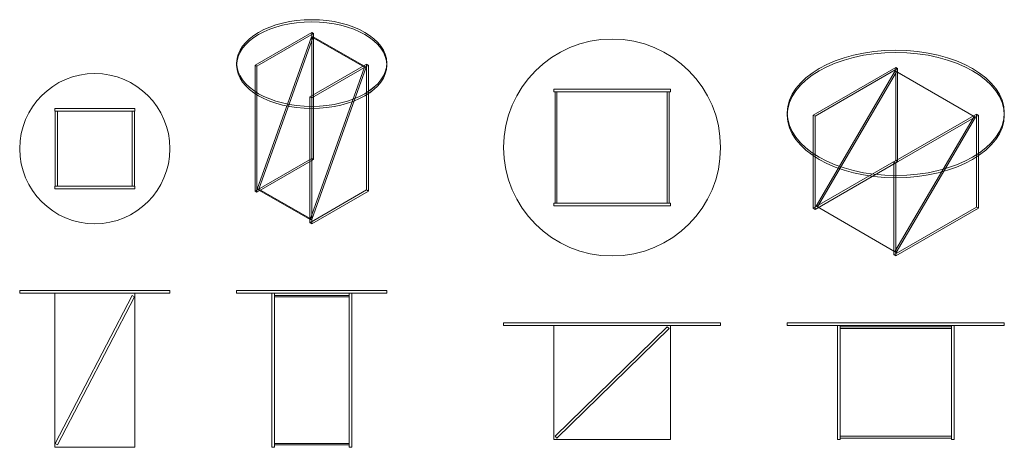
# Model space of a CAD drawing. Header units: millimetres. Extents: x -720 to 2230, y -899 to 383.
import ezdxf

# ---------------------------------------------------------------- set-up
doc = ezdxf.new("R2010")
doc.units = ezdxf.units.MM
doc.header["$LTSCALE"] = 10
doc.layers.add('Keine', color=7, linetype='Continuous', lineweight=9)

# ---------------------------------------------------------------- blocks, each defined once
blk = doc.blocks.new('Gruppe')
at = {"layer": 'Keine', "color": 7, "linetype": 'Continuous', "lineweight": 9, "transparency": 33554687}
for p, q in [((154.6, 344.6), (-15.1, 246.7)), ((-9.5, 243.4), (160.2, 341.4)), ((154.4, 332), (-8.6, -124.4)), ((-3.6, -124.5), (159.4, 331.9)), ((312.8, 240.6), (154.4, 332)), ((159.4, 331.9), (154.4, 332)), ((154.6, -32.6), (154.6, 344.6)), ((160.2, 341.4), (154.6, 344.6)), ((317.8, 240.5), (159.4, 331.9)), ((160.2, -35.9), (160.2, 341.4)), ((-70.4, 253.2), (-70.4, 246.7)), ((-15.1, -130.6), (-15.1, 246.7)), ((-15.1, 246.7), (-9.5, 243.4)), ((-9.5, -133.8), (-9.5, 243.4)), ((148.9, 151.9), (318.6, 249.9)), ((312.8, 240.6), (149.8, -215.8)), ((324.3, 246.7), (154.6, 148.7)), ((154.8, -215.9), (317.8, 240.5)), ((317.8, 240.5), (312.8, 240.6)), ((318.6, -127.3), (318.6, 249.9)), ((318.6, 249.9), (324.3, 246.7)), ((324.3, -130.6), (324.3, 246.7)), ((379.6, 246.7), (379.6, 253.2)), ((341.7, 181), (328.5, 170.8)), ((148.9, -225.3), (148.9, 151.9)), ((154.6, 148.7), (148.9, 151.9)), ((154.6, -228.5), (154.6, 148.7)), ((341.7, 174.5), (328.5, 164.2)), ((154.6, -32.6), (-15.1, -130.6)), ((-9.5, -133.8), (160.2, -35.9)), ((160.2, -35.9), (154.6, -32.6)), ((-15.1, -130.6), (-9.5, -133.8)), ((149.8, -215.8), (-8.6, -124.4)), ((-8.6, -124.4), (-3.6, -124.5)), ((154.8, -215.9), (-3.6, -124.5)), ((148.9, -225.3), (318.6, -127.3)), ((324.3, -130.6), (154.6, -228.5)), ((318.6, -127.3), (324.3, -130.6)), ((154.6, -228.5), (148.9, -225.3)), ((149.8, -215.8), (154.8, -215.9))]:
    blk.add_line(p, q, dxfattribs=at)
for centre in [(154.6, 253.2), (154.6, 246.7)]:
    blk.add_ellipse(centre, major_axis=(225, 0), ratio=0.57735, dxfattribs=at)
blk = doc.blocks.new('Gruppe-1')
at = {"layer": 'Keine', "color": 7, "linetype": 'Continuous', "lineweight": 9, "transparency": 33554687}
for p, q in [((-375.4, 116.5), (-615.4, 116.5)), ((-615.4, 116.5), (-615.4, 108.5)), ((-615.4, 108.5), (-375.4, 108.5)), ((-614.2, -115.5), (-614.2, 108.5)), ((-614.2, 108.5), (-607.1, 108.5)), ((-383.7, 108.5), (-614.2, 108.5)), ((-607.1, -115.5), (-607.1, 108.5)), ((-607.1, 108.5), (-376.6, 108.5)), ((-383.7, -115.5), (-383.7, 108.5)), ((-376.6, 108.5), (-383.7, 108.5)), ((-376.6, -115.5), (-376.6, 108.5)), ((-375.4, 108.5), (-375.4, 116.5)), ((-615.4, -115.5), (-375.4, -115.5)), ((-615.4, -123.5), (-615.4, -115.5)), ((-614.2, -115.5), (-607.1, -115.5)), ((-383.7, -115.5), (-614.2, -115.5)), ((-607.1, -115.5), (-376.6, -115.5)), ((-376.6, -115.5), (-383.7, -115.5)), ((-375.4, -115.5), (-375.4, -123.5)), ((-375.4, -123.5), (-615.4, -123.5))]:
    blk.add_line(p, q, dxfattribs=at)
blk.add_circle((-495.4, -3.5), 225, dxfattribs=at)
blk = doc.blocks.new('Gruppe-2')
at = {"layer": 'Keine', "color": 7, "linetype": 'Continuous', "lineweight": 9, "transparency": 33554687}
for p, q in [((1229.6, 175), (879.6, 175)), ((879.6, 175), (879.6, 167)), ((879.6, 167), (1229.6, 167)), ((883.8, 167), (883.8, -167)), ((883.8, 167), (1219.6, 167)), ((889.4, 167), (883.8, 167)), ((889.4, 167), (889.4, -167)), ((1225.2, 167), (889.4, 167)), ((1219.6, 167), (1219.6, -167)), ((1219.6, 167), (1225.2, 167)), ((1225.2, 167), (1225.2, -167)), ((1229.6, 167), (1229.6, 175)), ((879.6, -167), (1229.6, -167)), ((879.6, -175), (879.6, -167)), ((1229.6, -175), (879.6, -175)), ((883.8, -167), (1219.6, -167)), ((889.4, -167), (883.8, -167)), ((1225.2, -167), (889.4, -167)), ((1219.6, -167), (1225.2, -167)), ((1229.6, -167), (1229.6, -175))]:
    blk.add_line(p, q, dxfattribs=at)
blk.add_circle((1054.6, 0), 325, dxfattribs=at)
blk = doc.blocks.new('Gruppe-3')
at = {"layer": 'Keine', "color": 168, "linetype": 'Continuous', "lineweight": 9, "true_color": 0x0e0e10, "transparency": 33554687}
for p, q in [((-720.4, -436.5), (-720.4, -428.5)), ((-720.4, -428.5), (-270.4, -428.5)), ((-270.4, -436.5), (-720.4, -436.5)), ((-615.4, -898.5), (-615.4, -436.5)), ((-615.4, -898.5), (-615.4, -436.5)), ((-615.4, -898.5), (-615.4, -436.5)), ((-375.4, -898.5), (-375.4, -436.5)), ((-375.4, -898.5), (-375.4, -436.5)), ((-375.4, -898.5), (-375.4, -436.5)), ((-270.4, -436.5), (-270.4, -428.5)), ((-383.7, -443.9), (-614.2, -887.6)), ((-607.1, -891.2), (-376.6, -447.5)), ((-376.6, -447.5), (-383.7, -443.9)), ((-375.4, -898.5), (-615.4, -898.5)), ((-615.4, -898.5), (-375.4, -898.5)), ((-375.4, -898.5), (-615.4, -898.5)), ((-614.2, -887.6), (-607.1, -891.2))]:
    blk.add_line(p, q, dxfattribs=at)
blk = doc.blocks.new('Gruppe-4')
at = {"layer": 'Keine', "color": 168, "linetype": 'Continuous', "lineweight": 9, "true_color": 0x0e0e10, "transparency": 33554687}
for p, q in [((1579.6, -533), (1579.6, -525)), ((1579.6, -525), (2229.6, -525)), ((2229.6, -533), (2229.6, -525)), ((2229.6, -533), (1579.6, -533)), ((1729.6, -875), (1729.6, -533)), ((1737.6, -875), (1737.6, -533)), ((2071.6, -537.1), (1737.6, -537.1)), ((1737.6, -537.1), (1737.6, -542.9)), ((1737.6, -865.1), (1737.6, -537.1)), ((2071.6, -542.9), (1737.6, -542.9)), ((1737.6, -542.9), (1737.6, -870.8)), ((2071.6, -875), (2071.6, -533)), ((2071.6, -537.1), (2071.6, -542.9)), ((2071.6, -865.1), (2071.6, -537.1)), ((2071.6, -542.9), (2071.6, -870.8)), ((2079.6, -875), (2079.6, -533)), ((1737.6, -875), (1729.6, -875)), ((2071.6, -865.1), (1737.6, -865.1)), ((1737.6, -870.8), (1737.6, -865.1)), ((2071.6, -870.8), (1737.6, -870.8)), ((2071.6, -870.8), (2071.6, -865.1)), ((2071.6, -875), (2079.6, -875))]:
    blk.add_line(p, q, dxfattribs=at)
blk = doc.blocks.new('Gruppe-5')
at = {"layer": 'Keine', "color": 168, "linetype": 'Continuous', "lineweight": 9, "true_color": 0x0e0e10, "transparency": 33554687}
for p, q in [((-70.4, -436.5), (-70.4, -428.5)), ((-70.4, -428.5), (379.6, -428.5)), ((379.6, -436.5), (-70.4, -436.5)), ((34.6, -898.5), (34.6, -436.5)), ((42.6, -898.5), (42.6, -436.5)), ((266.6, -898.5), (266.6, -436.5)), ((274.6, -898.5), (274.6, -436.5)), ((379.6, -436.5), (379.6, -428.5)), ((266.6, -443.9), (42.6, -443.9)), ((42.6, -443.9), (42.6, -887.6)), ((42.6, -447.5), (42.6, -443.9)), ((266.6, -447.5), (42.6, -447.5)), ((42.6, -891.2), (42.6, -447.5)), ((266.6, -443.9), (266.6, -887.6)), ((266.6, -447.5), (266.6, -443.9)), ((266.6, -891.2), (266.6, -447.5)), ((42.6, -898.5), (34.6, -898.5)), ((266.6, -887.6), (42.6, -887.6)), ((42.6, -887.6), (42.6, -891.2)), ((266.6, -891.2), (42.6, -891.2)), ((266.6, -887.6), (266.6, -891.2)), ((266.6, -898.5), (274.6, -898.5))]:
    blk.add_line(p, q, dxfattribs=at)
blk = doc.blocks.new('Gruppe-6')
at = {"layer": 'Keine', "color": 7, "linetype": 'Continuous', "lineweight": 9, "transparency": 33554687}
for p, q in [((1904.7, 240), (1657.2, 97.1)), ((1662.8, 93.9), (1910.3, 236.7)), ((1904.7, -39.2), (1904.7, 240)), ((1910.3, 236.7), (1904.7, 240)), ((1910.3, -42.5), (1910.3, 236.7)), ((1665.9, -175.5), (1903.3, 229.3)), ((1907.2, 226.9), (1669.8, -177.9)), ((1903.3, 229.3), (2139.5, 93)), ((1903.3, 229.3), (1907.2, 226.9)), ((1907.2, 226.9), (2143.4, 90.6)), ((1579.5, 103.7), (1579.6, 97.1)), ((1657.2, -182.1), (1657.2, 97.1)), ((1657.2, 97.1), (1662.8, 93.9)), ((1662.8, -185.4), (1662.8, 93.9)), ((1899, -42.5), (2146.5, 100.4)), ((1902, -311.9), (2139.5, 93)), ((2152.2, 97.1), (1904.7, -45.8)), ((2143.4, 90.6), (1906, -314.3)), ((2139.5, 93), (2143.4, 90.6)), ((2146.5, -178.8), (2146.5, 100.4)), ((2146.5, 100.4), (2152.2, 97.1)), ((2152.2, -182.1), (2152.2, 97.1)), ((2229.8, 103.7), (2229.9, 97.1)), ((1904.7, -39.2), (1657.2, -182.1)), ((1662.8, -185.4), (1910.3, -42.5)), ((1899, -321.7), (1899, -42.5)), ((1904.7, -45.8), (1899, -42.5)), ((1910.3, -42.5), (1904.7, -39.2)), ((1904.7, -325), (1904.7, -45.8)), ((2055.7, -62.6), (2053.4, -63.3)), ((1665.9, -175.5), (1902, -311.9)), ((1669.8, -177.9), (1665.9, -175.5)), ((1657.2, -182.1), (1662.8, -185.4)), ((1669.8, -177.9), (1906, -314.3)), ((1899, -321.7), (2146.5, -178.8)), ((2152.2, -182.1), (1904.7, -325)), ((2146.5, -178.8), (2152.2, -182.1)), ((1904.7, -325), (1899, -321.7)), ((1906, -314.3), (1902, -311.9))]:
    blk.add_line(p, q, dxfattribs=at)
for centre in [(1904.7, 103.7), (1904.7, 97.1)]:
    blk.add_ellipse(centre, major_axis=(325.1, 0), ratio=0.577436, dxfattribs=at)
blk = doc.blocks.new('Gruppe-7')
at = {"layer": 'Keine', "color": 168, "linetype": 'Continuous', "lineweight": 9, "true_color": 0x0e0e10, "transparency": 33554687}
for p, q in [((729.6, -533), (729.6, -525)), ((729.6, -525), (1379.6, -525)), ((1379.6, -533), (1379.6, -525)), ((1379.6, -533), (729.6, -533)), ((879.6, -875), (879.6, -533)), ((879.6, -875), (879.6, -533)), ((879.6, -875), (879.6, -533)), ((883.8, -865.1), (1219.6, -537.1)), ((1225.2, -542.9), (889.4, -870.8)), ((1219.6, -537.1), (1225.2, -542.9)), ((1229.6, -875), (1229.6, -533)), ((1229.6, -875), (1229.6, -533)), ((1229.6, -875), (1229.6, -533)), ((1229.6, -875), (879.6, -875)), ((879.6, -875), (1229.6, -875)), ((1229.6, -875), (879.6, -875)), ((889.4, -870.8), (883.8, -865.1))]:
    blk.add_line(p, q, dxfattribs=at)

msp = doc.modelspace()

# ---------------------------------------------------------------- block references
at = {"layer": 'Keine', "color": 7, "transparency": 33554687}
for name in ['Gruppe', 'Gruppe-2', 'Gruppe-6', 'Gruppe-1', 'Gruppe-3', 'Gruppe-5', 'Gruppe-7', 'Gruppe-4']:
    msp.add_blockref(name, (0, 0), dxfattribs=at)

doc.saveas('drawing.dxf')
